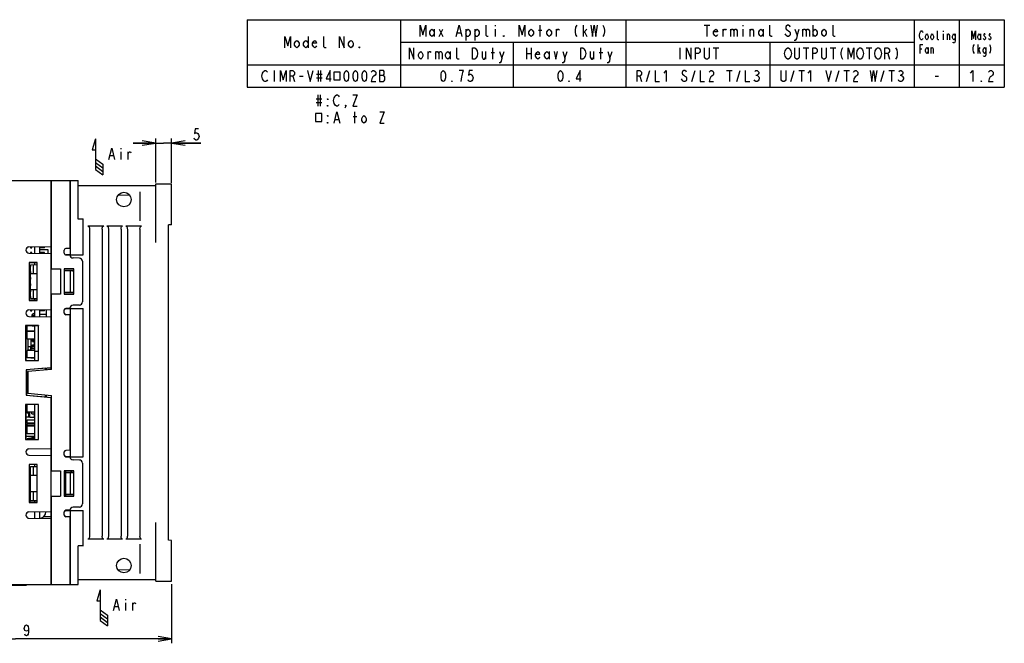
# Model space of a CAD drawing. Extents: x 35 to 410, y 13 to 287.
# Tile 15 of 15: x 192 to 410, y 149 to 287. Entities that reach past the tile are written whole.
import ezdxf

# ---------------------------------------------------------------- set-up
doc = ezdxf.new("R2010")
doc.units = 0
doc.header["$LTSCALE"] = 23.1
doc.layers.get('0').update_dxf_attribs({"linetype": 'CONTINUOUS'})
doc.layers.add('ALL_DIM', color=7, linetype='CONTINUOUS')
doc.layers.add('ALL_NOTE', color=7, linetype='CONTINUOUS')
doc.dimstyles.get("Standard").update_dxf_attribs({"dimtxt": 2.5, "dimasz": 2.5, "dimexe": 1.25, "dimexo": 0.625, "dimtad": 1, "dimcen": 2.5, "dimazin": 3, "dimtfac": 1, "dimtmove": 0, "dimatfit": 3})

# ---------------------------------------------------------------- blocks, each defined once
blk = doc.blocks.new('_OPEN')
at = {"color": 0, "linetype": 'BYBLOCK'}
for p, q in [((0, 0), (-1, 0.167)), ((-1, -0.167), (0, 0)), ((-1, 0), (0, 0))]:
    blk.add_line(p, q, dxfattribs=at)
blk = doc.blocks.new('*D8')
at = {"layer": 'ALL_DIM', "color": 2, "linetype": 'CONTINUOUS'}
for p, q in [((221.7, 250.86), (221.7, 260.63)), ((225.2, 250.82), (225.2, 260.63)), ((221.7, 259.63), (216.7, 259.63)), ((216.7, 259.63), (223.45, 259.63)), ((231.7, 259.63), (223.45, 259.63)), ((225.2, 259.63), (231.7, 259.63))]:
    blk.add_line(p, q, dxfattribs=at)
at = {"layer": 'ALL_DIM', "color": 2, "linetype": 'CONTINUOUS', "xscale": 3, "yscale": 3, "zscale": 3}
blk.add_blockref('_OPEN', (221.7, 259.63), dxfattribs=at)
at = {"layer": 'ALL_DIM', "color": 2, "linetype": 'CONTINUOUS', "xscale": 3, "yscale": 3, "zscale": 3, "rotation": 180}
blk.add_blockref('_OPEN', (225.2, 259.63), dxfattribs=at)
blk = doc.blocks.new('*D9')
at = {"layer": 'ALL_DIM', "color": 2, "linetype": 'CONTINUOUS'}
for p, q in [((225.2, 161.76), (225.2, 148.64)), ((155.9, 161.34), (155.9, 148.64)), ((155.9, 149.64), (190.55, 149.64)), ((225.2, 149.64), (190.55, 149.64))]:
    blk.add_line(p, q, dxfattribs=at)
at = {"layer": 'ALL_DIM', "color": 2, "linetype": 'CONTINUOUS', "xscale": 3, "yscale": 3, "zscale": 3}
for p, rotation in [((155.9, 149.64), 180), ((225.2, 149.64), 360)]:
    blk.add_blockref('_OPEN', p, dxfattribs=dict(at, rotation=rotation))
blk = doc.blocks.new('ARROW_AIR_BL0', base_point=(208.76, 256.55))
at = {"color": 7, "linetype": 'CONTINUOUS'}
for p, q in [((208.36, 260.55), (207.56, 258.15)), ((208.36, 260.55), (208.36, 253.75)), ((207.56, 258.15), (208.36, 258.15)), ((208.36, 256.15), (209.96, 254.95)), ((208.36, 255.35), (209.96, 254.15)), ((208.36, 254.55), (209.96, 253.35)), ((208.36, 253.75), (209.96, 252.55)), ((209.96, 254.95), (209.96, 252.55))]:
    blk.add_line(p, q, dxfattribs=at)
blk = doc.blocks.new('ARROW_AIR_BL1', base_point=(209.8, 156.48))
at = {"color": 7, "linetype": 'CONTINUOUS'}
for p, q in [((209.4, 160.48), (208.6, 158.08)), ((209.4, 160.48), (209.4, 153.68)), ((208.6, 158.08), (209.4, 158.08)), ((209.4, 156.08), (211, 154.88)), ((209.4, 155.28), (211, 154.08)), ((209.4, 154.48), (211, 153.28)), ((209.4, 153.68), (211, 152.48)), ((211, 154.88), (211, 152.48))]:
    blk.add_line(p, q, dxfattribs=at)

msp = doc.modelspace()

# ---------------------------------------------------------------- linework, layer by layer
at = {"color": 2, "linetype": 'CONTINUOUS'}
for p, q in [((242, 287), (410, 287)), ((242, 287), (242, 272)), ((276, 287), (276, 272)), ((326, 287), (326, 272)), ((390, 287), (390, 272)), ((400, 287), (400, 272)), ((410, 287), (410, 272)), ((283.5, 284.917), (283.5, 283.25)), ((284.625, 284.917), (285.375, 283.25)), ((284.625, 283.25), (285.375, 284.917)), ((288.625, 284.083), (289.375, 284.083)), ((290.5, 284.917), (290.5, 282.417)), ((292.5, 284.917), (292.5, 282.417)), ((297, 285.75), (297, 285.542)), ((297, 284.917), (297, 283.25)), ((306.625, 284.708), (307.375, 284.708)), ((307, 283.25), (307, 285.75)), ((310.625, 283.25), (310.625, 284.917)), ((316.625, 283.25), (316.625, 285.75)), ((316.625, 284.083), (317.375, 284.917)), ((316.875, 284.292), (317.375, 283.25)), ((343.375, 285.75), (344.625, 285.75)), ((344, 285.75), (344, 283.25)), ((347.625, 283.25), (347.625, 284.917)), ((349.25, 284.917), (349.25, 283.25)), ((352, 285.75), (352, 285.542)), ((352, 284.917), (352, 283.25)), ((353.625, 283.25), (353.625, 284.917)), ((356.5, 284.917), (356.5, 283.25)), ((364, 283.458), (364.5, 284.917)), ((365.25, 284.917), (365.25, 283.25)), ((367.5, 285.75), (367.5, 283.25)), ((396.4, 284.5), (396.4, 284.333)), ((255.5, 283.25), (255.5, 280.75)), ((276, 282), (390, 282)), ((301, 282), (301, 272)), ((358, 282), (358, 272)), ((396.4, 283.833), (396.4, 282.5)), ((397.375, 282.5), (397.375, 283.833)), ((404.7, 283.833), (404.7, 282.5)), ((282.125, 278.25), (282.125, 279.917)), ((283.75, 279.917), (283.75, 278.25)), ((287, 279.917), (287, 278.25)), ((294.875, 279.917), (294.875, 278.25)), ((296.125, 279.708), (296.875, 279.708)), ((296.5, 278.25), (296.5, 280.75)), ((298.5, 278.458), (299, 279.917)), ((304, 280.75), (304, 278.25)), ((305, 280.75), (305, 278.25)), ((309, 279.917), (309, 278.25)), ((312.5, 278.458), (313, 279.917)), ((318.875, 279.917), (318.875, 278.25)), ((320.125, 279.708), (320.875, 279.708)), ((320.5, 278.25), (320.5, 280.75)), ((322.5, 278.458), (323, 279.917)), ((338, 280.75), (338, 278.25)), ((345.375, 280.75), (346.625, 280.75)), ((346, 280.75), (346, 278.25)), ((365.375, 280.75), (366.625, 280.75)), ((366, 280.75), (366, 278.25)), ((371.375, 280.75), (372.625, 280.75)), ((372, 280.75), (372, 278.25)), ((379.375, 280.75), (380.625, 280.75)), ((380, 280.75), (380, 278.25)), ((391.3, 280.5), (391.675, 280.5)), ((393.1, 280.833), (393.1, 279.5)), ((393.775, 279.5), (393.775, 280.833)), ((404.175, 279.5), (404.175, 281.5)), ((404.175, 280.167), (404.625, 280.833)), ((404.325, 280.333), (404.625, 279.5)), ((304, 279.5), (305, 279.5)), ((384.125, 279.5), (384.5, 278.25)), ((242, 277), (410, 277)), ((248, 275.75), (248, 273.25)), ((257.75, 275.75), (257.75, 273.25)), ((258.25, 275.75), (258.25, 273.25)), ((330.625, 273.25), (331.375, 275.75)), ((340.625, 273.25), (341.375, 275.75)), ((348.375, 275.75), (349.625, 275.75)), ((349, 275.75), (349, 273.25)), ((350.625, 273.25), (351.375, 275.75)), ((362.625, 273.25), (363.375, 275.75)), ((364.375, 275.75), (365.625, 275.75)), ((365, 275.75), (365, 273.25)), ((372.625, 273.25), (373.375, 275.75)), ((374.375, 275.75), (375.625, 275.75)), ((375, 275.75), (375, 273.25)), ((382.625, 273.25), (383.375, 275.75)), ((384.375, 275.75), (385.625, 275.75)), ((385, 275.75), (385, 273.25)), ((252.125, 274.5), (252.5, 273.25)), ((253.625, 274.5), (254.375, 274.5)), ((257.375, 274.917), (258.625, 274.917)), ((257.375, 274.083), (258.625, 274.083)), ((271.375, 274.708), (272.25, 274.708)), ((329.125, 274.5), (329.5, 273.25)), ((354.875, 274.708), (355.125, 274.708)), ((386.875, 274.708), (387.125, 274.708)), ((394.625, 274.5), (395.375, 274.5)), ((242, 272), (410, 272)), ((257.285, 269.461), (258.535, 269.461)), ((257.66, 270.294), (257.66, 267.794)), ((258.16, 270.294), (258.16, 267.794)), ((257.285, 268.628), (258.535, 268.628)), ((261.535, 264.878), (262.285, 264.878)), ((265.535, 265.503), (266.285, 265.503)), ((265.91, 264.044), (265.91, 266.544))]:
    msp.add_line(p, q, dxfattribs=at)
at = {"color": 7, "linetype": 'CONTINUOUS'}
for p, q in [((156.596, 251.288), (198.456, 251.288)), ((198.456, 209.385), (198.456, 251.288)), ((198.596, 251.288), (204.476, 251.288)), ((198.596, 231.704), (198.596, 251.288)), ((202.656, 251.288), (202.656, 236.26)), ((202.796, 234.847), (202.796, 251.288)), ((204.476, 242.715), (204.476, 251.288)), ((198.456, 250.936), (198.596, 250.938)), ((202.656, 250.238), (202.796, 250.238)), ((204.476, 250.238), (221.696, 250.238)), ((221.696, 250.588), (225.196, 250.588)), ((221.696, 237.551), (221.696, 250.588)), ((225.196, 241.501), (225.196, 250.588)), ((215.926, 248.013), (213.369, 248.08)), ((218.196, 248.838), (218.196, 242.338)), ((205.596, 242.715), (204.476, 242.715)), ((205.596, 234.838), (205.596, 242.78)), ((206.651, 241.239), (210.141, 241.239)), ((206.996, 240.533), (206.996, 172.443)), ((209.796, 240.533), (209.796, 172.443)), ((210.851, 241.239), (214.341, 241.239)), ((211.196, 240.533), (211.196, 172.443)), ((213.996, 240.533), (213.996, 172.443)), ((215.051, 241.239), (218.541, 241.239)), ((215.396, 240.533), (215.396, 172.443)), ((218.196, 240.533), (218.196, 172.443)), ((225.196, 241.501), (224.496, 241.488)), ((224.496, 171.488), (224.496, 241.488)), ((193.556, 236.601), (198.456, 236.686)), ((193.871, 236.606), (193.871, 236.413)), ((193.871, 236.413), (194.221, 236.413)), ((194.221, 236.413), (194.221, 236.612)), ((194.886, 235.153), (194.886, 236.624)), ((196.006, 235.133), (196.006, 236.643)), ((196.986, 236.413), (196.006, 236.413)), ((196.006, 236.028), (197.756, 236.028)), ((196.986, 236.413), (196.986, 236.66)), ((197.756, 236.028), (197.756, 235.103)), ((202.656, 236.26), (201.74, 236.244)), ((193.556, 235.176), (198.456, 235.091)), ((194.221, 235.363), (193.871, 235.363)), ((193.871, 235.363), (193.871, 235.171)), ((194.221, 235.164), (194.221, 235.363)), ((196.986, 235.363), (196.006, 235.363)), ((196.986, 235.116), (196.986, 235.363)), ((201.396, 235.182), (201.396, 235.894)), ((201.653, 234.847), (202.796, 234.847)), ((201.74, 234.838), (205.596, 234.838)), ((202.656, 234.816), (201.74, 234.832)), ((204.768, 234.101), (203.343, 234.126)), ((195.388, 233.101), (193.613, 233.101)), ((193.613, 233.101), (193.613, 224.675)), ((195.376, 233.088), (193.626, 233.088)), ((193.626, 233.088), (193.626, 224.688)), ((193.906, 232.563), (193.871, 232.563)), ((193.871, 232.563), (193.871, 232.213)), ((193.871, 232.213), (193.906, 232.213)), ((193.906, 232.638), (195.376, 232.664)), ((193.906, 225.138), (193.906, 232.638)), ((194.606, 230.638), (194.606, 232.65)), ((194.886, 232.655), (194.886, 233.088)), ((195.306, 232.663), (195.306, 230.638)), ((195.376, 224.688), (195.376, 233.088)), ((195.388, 224.676), (195.388, 233.101)), ((198.596, 231.698), (198.456, 231.698)), ((198.456, 231.688), (198.596, 231.689)), ((198.596, 231.704), (200.556, 231.704)), ((200.556, 231.704), (200.556, 226.072)), ((203.511, 231.704), (201.396, 231.704)), ((201.396, 231.704), (201.396, 226.072)), ((201.396, 231.688), (203.496, 231.688)), ((203.511, 231.704), (203.496, 231.688)), ((203.496, 226.088), (203.496, 231.688)), ((203.511, 226.073), (203.511, 231.704)), ((205.456, 233.402), (205.456, 224.375)), ((193.906, 231.163), (193.871, 231.163)), ((193.871, 231.163), (193.871, 230.813)), ((193.871, 230.813), (193.906, 230.813)), ((193.906, 229.763), (193.871, 229.763)), ((193.871, 229.763), (193.871, 229.413)), ((195.306, 230.638), (193.906, 230.638)), ((201.396, 231.338), (203.426, 231.338)), ((201.396, 231.338), (202.796, 231.314)), ((203.115, 231.314), (202.796, 231.314)), ((202.796, 226.463), (202.796, 231.314)), ((203.426, 231.338), (203.398, 231.32)), ((203.426, 231.338), (203.426, 226.438)), ((193.871, 229.413), (193.906, 229.413)), ((193.906, 228.363), (193.871, 228.363)), ((193.871, 228.363), (193.871, 228.013)), ((193.871, 228.013), (193.906, 228.013)), ((193.906, 226.963), (193.871, 226.963)), ((193.871, 226.963), (193.871, 226.613)), ((193.871, 226.613), (193.906, 226.613)), ((193.906, 225.563), (193.871, 225.563)), ((193.871, 225.563), (193.871, 225.213)), ((193.871, 225.213), (193.906, 225.213)), ((193.906, 227.138), (195.306, 227.138)), ((193.906, 225.138), (195.376, 225.113)), ((194.606, 225.126), (194.606, 227.138)), ((194.886, 224.688), (194.886, 225.121)), ((195.306, 227.138), (195.306, 225.114)), ((198.456, 226.088), (198.596, 226.087)), ((198.596, 226.079), (198.456, 226.079)), ((200.556, 226.072), (198.596, 226.072)), ((198.596, 209.398), (198.596, 226.072)), ((202.796, 226.463), (201.396, 226.438)), ((201.396, 226.438), (203.426, 226.438)), ((201.396, 226.088), (203.496, 226.088)), ((201.396, 226.072), (203.511, 226.073)), ((203.426, 226.438), (203.398, 226.457)), ((203.511, 226.073), (203.496, 226.088)), ((193.613, 224.675), (195.388, 224.676)), ((195.376, 224.688), (193.626, 224.688)), ((201.653, 222.929), (202.796, 222.929)), ((202.656, 222.96), (201.74, 222.944)), ((201.74, 222.938), (205.596, 222.938)), ((202.796, 190.047), (202.796, 222.929)), ((204.768, 223.675), (203.343, 223.65)), ((205.596, 190.038), (205.596, 222.938)), ((193.556, 222.601), (198.456, 222.686)), ((193.556, 221.176), (198.456, 221.091)), ((193.871, 222.606), (193.871, 222.413)), ((193.871, 222.413), (194.221, 222.413)), ((194.886, 221.188), (194.203, 221.188)), ((194.221, 222.413), (194.221, 222.612)), ((194.886, 221.398), (194.229, 221.398)), ((194.886, 221.153), (194.886, 222.624)), ((196.006, 221.133), (196.006, 222.643)), ((196.006, 222.553), (196.111, 222.553)), ((196.986, 222.413), (196.006, 222.413)), ((196.006, 221.678), (197.406, 221.678)), ((196.111, 222.553), (196.111, 222.645)), ((196.986, 222.413), (196.986, 222.66)), ((197.406, 222.668), (197.406, 221.109)), ((201.396, 221.882), (201.396, 222.594)), ((202.656, 221.516), (201.74, 221.532)), ((202.656, 221.516), (202.656, 191.46)), ((195.687, 219.119), (192.824, 219.12)), ((192.824, 219.12), (192.856, 219.088)), ((192.824, 219.12), (192.824, 211.357)), ((195.656, 219.088), (192.856, 219.088)), ((192.856, 219.088), (192.856, 211.388)), ((193.136, 216.148), (193.136, 219.088)), ((194.256, 219.088), (194.256, 219.046)), ((194.256, 219.046), (194.774, 219.046)), ((194.774, 219.046), (194.774, 218.808)), ((194.774, 218.808), (194.886, 218.808)), ((194.886, 211.388), (194.886, 219.088)), ((195.687, 219.119), (195.656, 219.088)), ((195.656, 211.388), (195.656, 219.088)), ((195.687, 211.357), (195.687, 219.119)), ((192.856, 217.993), (193.136, 217.993)), ((192.856, 217.727), (193.136, 217.727)), ((194.886, 217.887), (193.136, 217.887)), ((194.886, 217.828), (193.136, 217.828)), ((194.886, 216.148), (193.136, 216.148)), ((193.416, 213.698), (193.416, 216.148)), ((194.746, 214.398), (193.416, 214.398)), ((193.993, 213.838), (193.993, 214.398)), ((194.046, 215.938), (194.816, 215.938)), ((194.046, 214.538), (194.046, 215.938)), ((194.046, 214.538), (194.816, 214.538)), ((194.168, 214.398), (194.168, 214.013)), ((194.326, 215.798), (194.886, 215.798)), ((194.326, 215.588), (194.326, 215.798)), ((194.326, 215.588), (194.886, 215.588)), ((194.326, 214.888), (194.886, 214.888)), ((194.326, 214.678), (194.326, 214.888)), ((194.326, 214.678), (194.886, 214.678)), ((194.746, 216.148), (194.746, 215.938)), ((194.746, 214.538), (194.746, 214.013)), ((194.781, 215.588), (194.781, 215.798)), ((194.781, 214.678), (194.781, 214.888)), ((194.816, 215.798), (194.816, 215.938)), ((194.816, 214.888), (194.816, 215.588)), ((194.816, 215.343), (194.886, 215.343)), ((194.816, 215.133), (194.886, 215.133)), ((194.816, 214.538), (194.816, 214.678)), ((194.886, 213.628), (193.136, 213.628)), ((193.136, 211.948), (193.136, 213.628)), ((194.886, 211.948), (193.136, 211.948)), ((194.004, 213.698), (193.416, 213.698)), ((193.993, 213.628), (193.993, 213.698)), ((194.816, 213.943), (194.004, 213.943)), ((194.004, 213.943), (194.004, 213.628)), ((194.004, 211.948), (194.004, 211.913)), ((194.168, 214.013), (194.886, 214.013)), ((194.816, 213.943), (194.816, 213.628)), ((194.886, 213.733), (194.816, 213.733)), ((194.816, 211.948), (194.816, 211.913)), ((194.886, 213.488), (195.656, 213.488)), ((192.824, 211.357), (192.856, 211.388)), ((192.824, 211.357), (195.687, 211.357)), ((192.856, 211.388), (195.656, 211.388)), ((198.456, 209.783), (192.979, 209.304)), ((194.816, 211.913), (194.004, 211.913)), ((195.687, 211.357), (195.656, 211.388)), ((197.266, 209.667), (198.456, 209.771)), ((192.979, 209.304), (192.996, 209.288)), ((192.979, 209.304), (192.979, 203.673)), ((197.266, 209.662), (192.996, 209.288)), ((192.996, 209.288), (192.996, 203.688)), ((198.596, 209.398), (193.346, 208.938)), ((193.346, 208.938), (193.346, 204.038)), ((197.266, 209.281), (197.266, 209.667)), ((197.406, 209.679), (197.406, 209.293)), ((193.346, 206.913), (192.996, 206.895)), ((192.996, 206.082), (193.346, 206.064)), ((193.136, 206.138), (193.136, 206.902)), ((193.346, 206.838), (193.136, 206.838)), ((193.346, 206.138), (193.136, 206.138)), ((192.979, 203.673), (192.996, 203.688)), ((192.979, 203.673), (198.456, 203.193)), ((192.996, 203.688), (197.266, 203.315)), ((198.596, 203.579), (193.346, 204.038)), ((197.266, 203.31), (197.266, 203.695)), ((197.266, 203.31), (198.456, 203.205)), ((197.406, 203.683), (197.406, 203.298)), ((198.456, 203.591), (198.456, 203.205)), ((198.456, 161.688), (198.456, 203.2)), ((198.596, 186.904), (198.596, 203.579)), ((195.687, 201.619), (192.824, 201.62)), ((192.824, 201.62), (192.856, 201.588)), ((192.824, 201.62), (192.824, 193.857)), ((195.656, 201.588), (192.856, 201.588)), ((192.856, 201.588), (192.856, 193.888)), ((193.136, 199.698), (193.136, 201.588)), ((194.886, 193.888), (194.886, 201.588)), ((195.687, 201.619), (195.656, 201.588)), ((195.656, 193.888), (195.656, 201.588)), ((195.687, 193.857), (195.687, 201.619)), ((194.886, 199.908), (193.136, 199.908)), ((193.773, 199.698), (193.136, 199.698)), ((193.486, 199.698), (193.486, 198.795)), ((193.773, 198.788), (193.773, 199.908)), ((194.235, 199.544), (194.235, 199.908)), ((194.235, 199.544), (194.886, 199.544)), ((194.767, 199.544), (194.767, 199.908)), ((194.816, 198.788), (194.816, 199.544)), ((193.773, 198.795), (192.856, 198.795)), ((192.856, 198.165), (193.136, 198.165)), ((194.886, 198.158), (193.136, 198.158)), ((193.136, 197.458), (193.136, 198.158)), ((194.886, 197.458), (193.136, 197.458)), ((194.886, 197.318), (193.136, 197.318)), ((193.136, 195.148), (193.136, 197.318)), ((194.886, 196.968), (193.136, 196.968)), ((194.886, 196.828), (193.136, 196.828)), ((193.486, 197.458), (193.486, 197.318)), ((193.773, 198.788), (194.816, 198.788)), ((194.886, 198.795), (194.816, 198.795)), ((192.856, 196.293), (193.136, 196.293)), ((192.856, 196.027), (193.136, 196.027)), ((193.136, 195.225), (192.856, 195.225)), ((192.856, 194.595), (194.886, 194.595)), ((194.886, 195.148), (193.136, 195.148)), ((193.486, 194.413), (193.486, 194.595)), ((192.824, 193.857), (192.856, 193.888)), ((192.824, 193.857), (195.687, 193.857)), ((192.856, 193.888), (195.656, 193.888)), ((194.004, 194.028), (193.136, 194.028)), ((193.136, 193.888), (193.136, 194.028)), ((194.886, 194.413), (193.486, 194.413)), ((194.886, 194.063), (194.004, 194.063)), ((194.004, 194.063), (194.004, 193.888)), ((194.214, 194.105), (194.214, 194.063)), ((194.774, 194.175), (194.284, 194.175)), ((194.774, 194.413), (194.774, 194.175)), ((194.774, 194.063), (194.774, 193.888)), ((195.687, 193.857), (195.656, 193.888)), ((193.556, 191.801), (198.456, 191.886)), ((193.556, 190.376), (198.456, 190.291)), ((201.396, 190.382), (201.396, 191.094)), ((202.656, 191.46), (201.74, 191.444)), ((195.388, 188.301), (193.613, 188.301)), ((193.613, 188.301), (193.613, 179.875)), ((195.376, 188.288), (193.626, 188.288)), ((193.626, 188.288), (193.626, 179.888)), ((194.886, 187.855), (194.886, 188.288)), ((195.376, 179.888), (195.376, 188.288)), ((195.388, 179.876), (195.388, 188.301)), ((201.653, 190.047), (202.796, 190.047)), ((201.74, 190.038), (205.596, 190.038)), ((202.656, 190.016), (201.74, 190.032)), ((204.768, 189.301), (203.343, 189.326)), ((205.456, 188.602), (205.456, 179.575)), ((193.906, 187.313), (193.626, 187.308)), ((193.626, 186.403), (193.906, 186.408)), ((193.906, 186.236), (193.626, 186.229)), ((193.906, 187.838), (195.376, 187.864)), ((193.906, 180.338), (193.906, 187.838)), ((195.306, 185.838), (193.906, 185.838)), ((194.606, 185.838), (194.606, 187.85)), ((195.306, 187.863), (195.306, 185.838)), ((198.456, 186.888), (200.556, 186.904)), ((198.596, 186.898), (198.456, 186.898)), ((198.596, 186.904), (200.556, 186.904)), ((200.556, 186.904), (200.556, 181.272)), ((203.511, 186.904), (201.396, 186.904)), ((201.396, 186.904), (201.396, 181.272)), ((201.396, 186.888), (203.496, 186.888)), ((201.746, 186.538), (201.746, 186.785)), ((201.746, 186.538), (203.426, 186.538)), ((201.746, 186.532), (202.796, 186.514)), ((201.746, 181.644), (201.746, 186.532)), ((203.115, 186.514), (202.796, 186.514)), ((202.796, 181.663), (202.796, 186.514)), ((203.426, 186.538), (203.398, 186.52)), ((203.426, 186.538), (203.426, 181.638)), ((203.511, 186.904), (203.496, 186.888)), ((203.496, 181.288), (203.496, 186.888)), ((203.511, 181.273), (203.511, 186.904)), ((193.906, 181.941), (193.626, 181.948)), ((193.626, 181.774), (193.906, 181.769)), ((193.906, 182.338), (195.306, 182.338)), ((194.606, 180.326), (194.606, 182.338)), ((195.306, 182.338), (195.306, 180.314)), ((202.796, 181.663), (201.746, 181.644)), ((201.746, 181.638), (203.426, 181.638)), ((201.746, 181.392), (201.746, 181.638)), ((203.426, 181.638), (203.398, 181.657)), ((193.613, 179.875), (195.388, 179.876)), ((193.906, 180.863), (193.626, 180.868)), ((193.836, 180.553), (193.626, 180.553)), ((195.376, 179.888), (193.626, 179.888)), ((193.836, 179.888), (193.836, 180.865)), ((193.906, 180.338), (195.376, 180.313)), ((194.886, 179.888), (194.886, 180.321)), ((198.456, 181.288), (200.556, 181.272)), ((198.596, 181.279), (198.456, 181.279)), ((198.596, 181.272), (200.556, 181.272)), ((198.596, 161.688), (198.596, 181.272)), ((201.396, 181.288), (203.496, 181.288)), ((201.396, 181.272), (203.511, 181.273)), ((203.511, 181.273), (203.496, 181.288)), ((193.556, 177.801), (198.456, 177.886)), ((194.886, 176.353), (194.886, 177.824)), ((196.006, 176.333), (196.006, 177.843)), ((197.336, 177.823), (197.336, 177.866)), ((201.396, 177.082), (201.396, 177.794)), ((201.653, 178.129), (202.796, 178.129)), ((202.656, 178.16), (201.74, 178.144)), ((201.74, 178.138), (205.596, 178.138)), ((202.796, 161.688), (202.796, 178.129)), ((204.768, 178.875), (203.343, 178.85)), ((205.596, 170.196), (205.596, 178.138)), ((193.556, 176.376), (198.456, 176.291)), ((198.456, 176.718), (196.707, 176.687)), ((202.656, 176.716), (201.74, 176.732)), ((202.656, 176.716), (202.656, 161.688)), ((221.696, 162.388), (221.696, 175.425)), ((210.141, 171.738), (206.651, 171.738)), ((214.341, 171.738), (210.851, 171.738)), ((218.541, 171.738), (215.051, 171.738)), ((218.196, 170.638), (218.196, 164.138)), ((225.196, 171.476), (224.496, 171.488)), ((225.196, 162.388), (225.196, 171.476)), ((205.596, 170.262), (204.476, 170.262)), ((204.476, 161.688), (204.476, 170.262)), ((215.926, 164.964), (213.369, 164.897)), ((186.626, 161.688), (198.456, 161.688)), ((192.926, 161.688), (192.926, 161.478)), ((198.596, 162.038), (198.456, 162.041)), ((198.596, 161.688), (204.476, 161.688)), ((202.796, 162.738), (202.656, 162.738)), ((221.696, 162.738), (204.476, 162.738)), ((221.696, 162.388), (225.196, 162.388)), ((192.926, 161.478), (188.026, 161.478))]:
    msp.add_line(p, q, dxfattribs=at)
at = {"color": 2, "linetype": 'CONTINUOUS'}
for points in [[(280.375, 283.25), (280.375, 285.75), (281, 283.667), (281.625, 285.75), (281.625, 283.25)], [(283.5, 283.875), (283.25, 283.458), (283, 283.25), (282.75, 283.458), (282.5, 283.875), (282.5, 284.292), (282.75, 284.708), (283, 284.917), (283.25, 284.708), (283.5, 284.292)], [(288.375, 283.25), (289, 285.75), (289.625, 283.25)], [(290.5, 284.292), (290.75, 284.708), (291, 284.917), (291.25, 284.708), (291.5, 284.292), (291.5, 283.875), (291.25, 283.458), (291, 283.25), (290.75, 283.25), (290.5, 283.875)], [(292.5, 284.292), (292.75, 284.708), (293, 284.917), (293.25, 284.708), (293.5, 284.292), (293.5, 283.875), (293.25, 283.458), (293, 283.25), (292.75, 283.25), (292.5, 283.875)], [(295.5, 283.25), (295.25, 283.25), (295, 283.458), (295, 285.75)], [(302.375, 283.25), (302.375, 285.75), (303, 283.667), (303.625, 285.75), (303.625, 283.25)], [(305.5, 283.875), (305.25, 283.458), (305, 283.25), (304.75, 283.458), (304.5, 283.875), (304.5, 284.292), (304.75, 284.708), (305, 284.917), (305.25, 284.708), (305.5, 284.292), (305.5, 283.875)], [(309.5, 283.875), (309.25, 283.458), (309, 283.25), (308.75, 283.458), (308.5, 283.875), (308.5, 284.292), (308.75, 284.708), (309, 284.917), (309.25, 284.708), (309.5, 284.292), (309.5, 283.875)], [(310.625, 284.5), (310.875, 284.917), (311.125, 284.917), (311.25, 284.708)], [(315.125, 285.75), (314.875, 285.333), (314.75, 284.708), (314.75, 284.292), (314.875, 283.667), (315.125, 283.25)], [(318.25, 285.75), (318.625, 283.25), (319, 285.75), (319.375, 283.25), (319.75, 285.75)], [(320.875, 285.75), (321.125, 285.333), (321.25, 284.708), (321.25, 284.292), (321.125, 283.667), (320.875, 283.25)], [(346.375, 283.667), (346.25, 283.458), (346, 283.25), (345.75, 283.458), (345.5, 283.875), (345.5, 284.292), (345.75, 284.708), (346, 284.917), (346.25, 284.708), (346.375, 284.292), (345.5, 284.292)], [(347.625, 284.5), (347.875, 284.917), (348.125, 284.917), (348.25, 284.708)], [(349.25, 284.5), (349.5, 284.917), (349.75, 284.917), (350, 284.5), (350, 283.25)], [(350, 284.5), (350.25, 284.917), (350.5, 284.917), (350.75, 284.5), (350.75, 283.25)], [(353.625, 284.5), (353.875, 284.917), (354.125, 284.917), (354.375, 284.5), (354.375, 283.25)], [(356.5, 283.875), (356.25, 283.458), (356, 283.25), (355.75, 283.458), (355.5, 283.875), (355.5, 284.292), (355.75, 284.708), (356, 284.917), (356.25, 284.708), (356.5, 284.292)], [(358.5, 283.25), (358.25, 283.25), (358, 283.458), (358, 285.75)], [(362.5, 285.333), (362.375, 285.542), (362.125, 285.75), (361.875, 285.75), (361.625, 285.542), (361.5, 285.333), (361.5, 285.125), (361.625, 284.917), (361.875, 284.708), (362.125, 284.5), (362.375, 284.292), (362.5, 284.083), (362.5, 283.667), (362.375, 283.458), (362.125, 283.25), (361.875, 283.25), (361.625, 283.458), (361.5, 283.667), (361.375, 283.875)], [(363.5, 284.917), (364, 283.458), (363.875, 282.833), (363.625, 282.417), (363.375, 282.417)], [(365.25, 284.5), (365.5, 284.917), (365.75, 284.917), (366, 284.5), (366, 283.25)], [(366, 284.5), (366.25, 284.917), (366.5, 284.917), (366.75, 284.5), (366.75, 283.25)], [(367.5, 284.292), (367.75, 284.708), (368, 284.917), (368.25, 284.708), (368.5, 284.292), (368.5, 283.875), (368.25, 283.458), (368, 283.25), (367.75, 283.458), (367.5, 283.875)], [(370.5, 283.875), (370.25, 283.458), (370, 283.25), (369.75, 283.458), (369.5, 283.875), (369.5, 284.292), (369.75, 284.708), (370, 284.917), (370.25, 284.708), (370.5, 284.292), (370.5, 283.875)], [(372.5, 283.25), (372.25, 283.25), (372, 283.458), (372, 285.75)], [(391.9, 282.833), (391.825, 282.667), (391.675, 282.5), (391.525, 282.5), (391.375, 282.667), (391.3, 282.833), (391.225, 283), (391.15, 283.5), (391.225, 284), (391.3, 284.167), (391.375, 284.333), (391.525, 284.5), (391.675, 284.5), (391.825, 284.333), (391.9, 284.167)], [(395.5, 282.5), (395.35, 282.5), (395.2, 282.667), (395.2, 284.5)], [(402.825, 282.5), (402.825, 284.5), (403.2, 282.833), (403.575, 284.5), (403.575, 282.5)], [(250.375, 280.75), (250.375, 283.25), (251, 281.167), (251.625, 283.25), (251.625, 280.75)], [(253.5, 281.375), (253.25, 280.958), (253, 280.75), (252.75, 280.958), (252.5, 281.375), (252.5, 281.792), (252.75, 282.208), (253, 282.417), (253.25, 282.208), (253.5, 281.792), (253.5, 281.375)], [(255.5, 281.375), (255.25, 280.958), (255, 280.75), (254.75, 280.958), (254.5, 281.375), (254.5, 281.792), (254.75, 282.208), (255, 282.417), (255.25, 282.208), (255.5, 281.792)], [(257.375, 281.167), (257.25, 280.958), (257, 280.75), (256.75, 280.958), (256.5, 281.375), (256.5, 281.792), (256.75, 282.208), (257, 282.417), (257.25, 282.208), (257.375, 281.792), (256.5, 281.792)], [(259.5, 280.75), (259.25, 280.75), (259, 280.958), (259, 283.25)], [(262.5, 280.75), (262.5, 283.25), (263.5, 280.75), (263.5, 283.25)], [(265.5, 281.375), (265.25, 280.958), (265, 280.75), (264.75, 280.958), (264.5, 281.375), (264.5, 281.792), (264.75, 282.208), (265, 282.417), (265.25, 282.208), (265.5, 281.792), (265.5, 281.375)], [(299, 283.25), (298.875, 283.25), (298.875, 283.458), (299, 283.25)], [(393.1, 283), (392.95, 282.667), (392.8, 282.5), (392.65, 282.667), (392.5, 283), (392.5, 283.333), (392.65, 283.667), (392.8, 283.833), (392.95, 283.667), (393.1, 283.333), (393.1, 283)], [(394.3, 283), (394.15, 282.667), (394, 282.5), (393.85, 282.667), (393.7, 283), (393.7, 283.333), (393.85, 283.667), (394, 283.833), (394.15, 283.667), (394.3, 283.333), (394.3, 283)], [(397.375, 283.5), (397.525, 283.833), (397.675, 283.833), (397.825, 283.5), (397.825, 282.5)], [(399.1, 283), (398.95, 282.667), (398.8, 282.5), (398.65, 282.667), (398.5, 283), (398.5, 283.333), (398.65, 283.667), (398.8, 283.833), (398.95, 283.667), (399.1, 283.333)], [(399.1, 283.833), (399.1, 282.333), (399.025, 282), (398.95, 281.833), (398.65, 281.833), (398.575, 282)], [(404.7, 283), (404.55, 282.667), (404.4, 282.5), (404.25, 282.667), (404.1, 283), (404.1, 283.333), (404.25, 283.667), (404.4, 283.833), (404.55, 283.667), (404.7, 283.333)], [(405.75, 283.667), (405.675, 283.833), (405.525, 283.833), (405.45, 283.667), (405.45, 283.5), (405.6, 283.333), (405.75, 283.167), (405.825, 283), (405.825, 282.833), (405.75, 282.667), (405.675, 282.5), (405.525, 282.5), (405.45, 282.667), (405.375, 282.833)], [(406.95, 283.667), (406.875, 283.833), (406.725, 283.833), (406.65, 283.667), (406.65, 283.5), (406.8, 283.333), (406.95, 283.167), (407.025, 283), (407.025, 282.833), (406.95, 282.667), (406.875, 282.5), (406.725, 282.5), (406.65, 282.667), (406.575, 282.833)], [(267, 280.75), (266.875, 280.75), (266.875, 280.958), (267, 280.75)], [(278, 278.25), (278, 280.75), (279, 278.25), (279, 280.75)], [(281, 278.875), (280.75, 278.458), (280.5, 278.25), (280.25, 278.458), (280, 278.875), (280, 279.292), (280.25, 279.708), (280.5, 279.917), (280.75, 279.708), (281, 279.292), (281, 278.875)], [(282.125, 279.5), (282.375, 279.917), (282.625, 279.917), (282.75, 279.708)], [(283.75, 279.5), (284, 279.917), (284.25, 279.917), (284.5, 279.5), (284.5, 278.25)], [(284.5, 279.5), (284.75, 279.917), (285, 279.917), (285.25, 279.5), (285.25, 278.25)], [(287, 278.875), (286.75, 278.458), (286.5, 278.25), (286.25, 278.458), (286, 278.875), (286, 279.292), (286.25, 279.708), (286.5, 279.917), (286.75, 279.708), (287, 279.292)], [(289, 278.25), (288.75, 278.25), (288.5, 278.458), (288.5, 280.75)], [(292, 280.75), (292.5, 280.75), (292.75, 280.542), (292.875, 280.333), (293, 280.125), (293.125, 279.5), (293, 278.875), (292.875, 278.667), (292.75, 278.458), (292.5, 278.25), (292, 278.25), (292, 280.75)], [(294.125, 279.917), (294.125, 278.667), (294.375, 278.25), (294.625, 278.25), (294.875, 278.667)], [(298, 279.917), (298.5, 278.458), (298.375, 277.833), (298.125, 277.417), (297.875, 277.417)], [(306.875, 278.667), (306.75, 278.458), (306.5, 278.25), (306.25, 278.458), (306, 278.875), (306, 279.292), (306.25, 279.708), (306.5, 279.917), (306.75, 279.708), (306.875, 279.292), (306, 279.292)], [(309, 278.875), (308.75, 278.458), (308.5, 278.25), (308.25, 278.458), (308, 278.875), (308, 279.292), (308.25, 279.708), (308.5, 279.917), (308.75, 279.708), (309, 279.292)], [(310.125, 279.917), (310.5, 278.25), (310.875, 279.917)], [(312, 279.917), (312.5, 278.458), (312.375, 277.833), (312.125, 277.417), (311.875, 277.417)], [(316, 280.75), (316.5, 280.75), (316.75, 280.542), (316.875, 280.333), (317, 280.125), (317.125, 279.5), (317, 278.875), (316.875, 278.667), (316.75, 278.458), (316.5, 278.25), (316, 278.25), (316, 280.75)], [(318.125, 279.917), (318.125, 278.667), (318.375, 278.25), (318.625, 278.25), (318.875, 278.667)], [(322, 279.917), (322.5, 278.458), (322.375, 277.833), (322.125, 277.417), (321.875, 277.417)], [(339.5, 278.25), (339.5, 280.75), (340.5, 278.25), (340.5, 280.75)], [(341.5, 278.25), (341.5, 280.75), (342.125, 280.75), (342.375, 280.542), (342.5, 280.333), (342.5, 279.917), (342.375, 279.708), (342.125, 279.5), (341.5, 279.5)], [(344.5, 280.75), (344.5, 278.667), (344.375, 278.458), (344.125, 278.25), (343.875, 278.25), (343.625, 278.458), (343.5, 278.667), (343.5, 280.75)], [(362.5, 278.667), (362.375, 278.458), (362.125, 278.25), (361.875, 278.25), (361.625, 278.458), (361.5, 278.667), (361.375, 278.875), (361.25, 279.5), (361.375, 280.125), (361.5, 280.333), (361.625, 280.542), (361.875, 280.75), (362.125, 280.75), (362.375, 280.542), (362.5, 280.333), (362.625, 280.125), (362.75, 279.5), (362.625, 278.875), (362.5, 278.667)], [(364.5, 280.75), (364.5, 278.667), (364.375, 278.458), (364.125, 278.25), (363.875, 278.25), (363.625, 278.458), (363.5, 278.667), (363.5, 280.75)], [(367.5, 278.25), (367.5, 280.75), (368.125, 280.75), (368.375, 280.542), (368.5, 280.333), (368.5, 279.917), (368.375, 279.708), (368.125, 279.5), (367.5, 279.5)], [(370.5, 280.75), (370.5, 278.667), (370.375, 278.458), (370.125, 278.25), (369.875, 278.25), (369.625, 278.458), (369.5, 278.667), (369.5, 280.75)], [(374.125, 280.75), (373.875, 280.333), (373.75, 279.708), (373.75, 279.292), (373.875, 278.667), (374.125, 278.25)], [(375.375, 278.25), (375.375, 280.75), (376, 278.667), (376.625, 280.75), (376.625, 278.25)], [(378.5, 278.667), (378.375, 278.458), (378.125, 278.25), (377.875, 278.25), (377.625, 278.458), (377.5, 278.667), (377.375, 278.875), (377.25, 279.5), (377.375, 280.125), (377.5, 280.333), (377.625, 280.542), (377.875, 280.75), (378.125, 280.75), (378.375, 280.542), (378.5, 280.333), (378.625, 280.125), (378.75, 279.5), (378.625, 278.875), (378.5, 278.667)], [(382.5, 278.667), (382.375, 278.458), (382.125, 278.25), (381.875, 278.25), (381.625, 278.458), (381.5, 278.667), (381.375, 278.875), (381.25, 279.5), (381.375, 280.125), (381.5, 280.333), (381.625, 280.542), (381.875, 280.75), (382.125, 280.75), (382.375, 280.542), (382.5, 280.333), (382.625, 280.125), (382.75, 279.5), (382.625, 278.875), (382.5, 278.667)], [(383.5, 278.25), (383.5, 280.75), (384.125, 280.75), (384.375, 280.542), (384.5, 280.333), (384.5, 279.917), (384.375, 279.708), (384.125, 279.5), (383.5, 279.5)], [(385.875, 280.75), (386.125, 280.333), (386.25, 279.708), (386.25, 279.292), (386.125, 278.667), (385.875, 278.25)], [(391.3, 279.5), (391.3, 281.5), (391.9, 281.5)], [(393.1, 280), (392.95, 279.667), (392.8, 279.5), (392.65, 279.667), (392.5, 280), (392.5, 280.333), (392.65, 280.667), (392.8, 280.833), (392.95, 280.667), (393.1, 280.333)], [(393.775, 280.5), (393.925, 280.833), (394.075, 280.833), (394.225, 280.5), (394.225, 279.5)], [(403.275, 281.5), (403.125, 281.167), (403.05, 280.667), (403.05, 280.333), (403.125, 279.833), (403.275, 279.5)], [(405.9, 280), (405.75, 279.667), (405.6, 279.5), (405.45, 279.667), (405.3, 280), (405.3, 280.333), (405.45, 280.667), (405.6, 280.833), (405.75, 280.667), (405.9, 280.333)], [(405.9, 280.833), (405.9, 279.333), (405.825, 279), (405.75, 278.833), (405.45, 278.833), (405.375, 279)], [(406.725, 281.5), (406.875, 281.167), (406.95, 280.667), (406.95, 280.333), (406.875, 279.833), (406.725, 279.5)], [(246.5, 273.667), (246.375, 273.458), (246.125, 273.25), (245.875, 273.25), (245.625, 273.458), (245.5, 273.667), (245.375, 273.875), (245.25, 274.5), (245.375, 275.125), (245.5, 275.333), (245.625, 275.542), (245.875, 275.75), (246.125, 275.75), (246.375, 275.542), (246.5, 275.333)], [(249.375, 273.25), (249.375, 275.75), (250, 273.667), (250.625, 275.75), (250.625, 273.25)], [(251.5, 273.25), (251.5, 275.75), (252.125, 275.75), (252.375, 275.542), (252.5, 275.333), (252.5, 274.917), (252.375, 274.708), (252.125, 274.5), (251.5, 274.5)], [(255.375, 275.75), (256, 273.25), (256.625, 275.75)], [(260.375, 273.25), (260.375, 275.75), (259.5, 273.875), (260.625, 273.875)], [(261.25, 275.359), (261.25, 273.641), (262.625, 273.641), (262.625, 275.359), (261.25, 275.359)], [(264, 273.25), (263.75, 273.458), (263.625, 273.667), (263.5, 274.083), (263.5, 274.917), (263.625, 275.333), (263.75, 275.542), (264, 275.75), (264.25, 275.542), (264.375, 275.333), (264.5, 274.917), (264.5, 274.083), (264.375, 273.667), (264.25, 273.458), (264, 273.25)], [(266, 273.25), (265.75, 273.458), (265.625, 273.667), (265.5, 274.083), (265.5, 274.917), (265.625, 275.333), (265.75, 275.542), (266, 275.75), (266.25, 275.542), (266.375, 275.333), (266.5, 274.917), (266.5, 274.083), (266.375, 273.667), (266.25, 273.458), (266, 273.25)], [(268, 273.25), (267.75, 273.458), (267.625, 273.667), (267.5, 274.083), (267.5, 274.917), (267.625, 275.333), (267.75, 275.542), (268, 275.75), (268.25, 275.542), (268.375, 275.333), (268.5, 274.917), (268.5, 274.083), (268.375, 273.667), (268.25, 273.458), (268, 273.25)], [(269.5, 275.333), (269.625, 275.542), (269.875, 275.75), (270.125, 275.75), (270.375, 275.542), (270.5, 275.333), (270.5, 274.917), (270.375, 274.708), (270.125, 274.5), (269.875, 274.292), (269.625, 273.875), (269.5, 273.25), (270.5, 273.25)], [(271.375, 275.75), (271.375, 273.25), (272.25, 273.25), (272.375, 273.458), (272.5, 273.667), (272.5, 274.292), (272.375, 274.5), (272.25, 274.708), (272.375, 274.917), (272.375, 275.542), (272.25, 275.75), (271.375, 275.75)], [(285.5, 273.25), (285.25, 273.458), (285.125, 273.667), (285, 274.083), (285, 274.917), (285.125, 275.333), (285.25, 275.542), (285.5, 275.75), (285.75, 275.542), (285.875, 275.333), (286, 274.917), (286, 274.083), (285.875, 273.667), (285.75, 273.458), (285.5, 273.25)], [(289.5, 273.25), (289.625, 274.292), (289.75, 274.917), (289.875, 275.333), (290, 275.75), (289, 275.75)], [(292, 275.75), (291.25, 275.75), (291.125, 274.708), (291.375, 274.917), (291.625, 274.917), (291.875, 274.708), (292, 274.5), (292.125, 274.083), (292, 273.667), (291.875, 273.458), (291.625, 273.25), (291.375, 273.25), (291.125, 273.458), (291, 273.667)], [(311.5, 273.25), (311.25, 273.458), (311.125, 273.667), (311, 274.083), (311, 274.917), (311.125, 275.333), (311.25, 275.542), (311.5, 275.75), (311.75, 275.542), (311.875, 275.333), (312, 274.917), (312, 274.083), (311.875, 273.667), (311.75, 273.458), (311.5, 273.25)], [(315.875, 273.25), (315.875, 275.75), (315, 273.875), (316.125, 273.875)], [(328.5, 273.25), (328.5, 275.75), (329.125, 275.75), (329.375, 275.542), (329.5, 275.333), (329.5, 274.917), (329.375, 274.708), (329.125, 274.5), (328.5, 274.5)], [(332.5, 275.75), (332.5, 273.25), (333.5, 273.25)], [(334.5, 275.125), (335, 275.75), (335, 273.25)], [(339.5, 275.333), (339.375, 275.542), (339.125, 275.75), (338.875, 275.75), (338.625, 275.542), (338.5, 275.333), (338.5, 275.125), (338.625, 274.917), (338.875, 274.708), (339.125, 274.5), (339.375, 274.292), (339.5, 274.083), (339.5, 273.667), (339.375, 273.458), (339.125, 273.25), (338.875, 273.25), (338.625, 273.458), (338.5, 273.667), (338.375, 273.875)], [(342.5, 275.75), (342.5, 273.25), (343.5, 273.25)], [(344.5, 275.333), (344.625, 275.542), (344.875, 275.75), (345.125, 275.75), (345.375, 275.542), (345.5, 275.333), (345.5, 274.917), (345.375, 274.708), (345.125, 274.5), (344.875, 274.292), (344.625, 273.875), (344.5, 273.25), (345.5, 273.25)], [(352.5, 275.75), (352.5, 273.25), (353.5, 273.25)], [(354.625, 275.542), (354.875, 275.75), (355.125, 275.75), (355.375, 275.542), (355.5, 275.333), (355.5, 275.125), (355.375, 274.917), (355.125, 274.708), (355.375, 274.5), (355.5, 274.292), (355.625, 274.083), (355.625, 273.875), (355.5, 273.667), (355.375, 273.458), (355.125, 273.25), (354.875, 273.25), (354.625, 273.458), (354.5, 273.667)], [(361.5, 275.75), (361.5, 273.667), (361.375, 273.458), (361.125, 273.25), (360.875, 273.25), (360.625, 273.458), (360.5, 273.667), (360.5, 275.75)], [(366.5, 275.125), (367, 275.75), (367, 273.25)], [(370.375, 275.75), (371, 273.25), (371.625, 275.75)], [(376.5, 275.333), (376.625, 275.542), (376.875, 275.75), (377.125, 275.75), (377.375, 275.542), (377.5, 275.333), (377.5, 274.917), (377.375, 274.708), (377.125, 274.5), (376.875, 274.292), (376.625, 273.875), (376.5, 273.25), (377.5, 273.25)], [(380.25, 275.75), (380.625, 273.25), (381, 275.75), (381.375, 273.25), (381.75, 275.75)], [(386.625, 275.542), (386.875, 275.75), (387.125, 275.75), (387.375, 275.542), (387.5, 275.333), (387.5, 275.125), (387.375, 274.917), (387.125, 274.708), (387.375, 274.5), (387.5, 274.292), (387.625, 274.083), (387.625, 273.875), (387.5, 273.667), (387.375, 273.458), (387.125, 273.25), (386.875, 273.25), (386.625, 273.458), (386.5, 273.667)], [(402.5, 275.125), (403, 275.75), (403, 273.25)], [(406.5, 275.333), (406.625, 275.542), (406.875, 275.75), (407.125, 275.75), (407.375, 275.542), (407.5, 275.333), (407.5, 274.917), (407.375, 274.708), (407.125, 274.5), (406.875, 274.292), (406.625, 273.875), (406.5, 273.25), (407.5, 273.25)], [(287.5, 273.25), (287.375, 273.25), (287.375, 273.458), (287.5, 273.25)], [(313.5, 273.25), (313.375, 273.25), (313.375, 273.458), (313.5, 273.25)], [(405, 273.25), (404.875, 273.25), (404.875, 273.458), (405, 273.25)], [(259.91, 269.461), (259.91, 269.253), (259.785, 269.461), (259.91, 269.461)], [(261.535, 268.003), (261.285, 268.419), (261.16, 269.044), (261.285, 269.669), (261.41, 269.878), (261.535, 270.086), (261.785, 270.294), (262.035, 270.294), (262.285, 270.086), (262.41, 269.878)], [(265.41, 270.294), (266.41, 270.294), (265.41, 267.794), (266.41, 267.794)], [(259.91, 267.794), (259.785, 267.794), (259.785, 268.003), (259.91, 267.794)], [(262.41, 268.211), (262.285, 268.003), (262.035, 267.794), (261.785, 267.794), (261.535, 268.003)], [(263.91, 267.794), (263.785, 268.003), (263.91, 268.003), (263.91, 267.794), (263.66, 267.378)], [(257.16, 266.154), (257.16, 264.435), (258.535, 264.435), (258.535, 266.154), (257.16, 266.154)], [(259.91, 265.711), (259.91, 265.503), (259.785, 265.711), (259.91, 265.711)], [(261.285, 264.044), (261.91, 266.544), (262.535, 264.044)], [(268.41, 264.669), (268.16, 264.253), (267.91, 264.044), (267.66, 264.253), (267.41, 264.669), (267.41, 265.086), (267.66, 265.503), (267.91, 265.711), (268.16, 265.503), (268.41, 265.086), (268.41, 264.669)], [(271.41, 266.544), (272.41, 266.544), (271.41, 264.044), (272.41, 264.044)], [(259.91, 264.044), (259.785, 264.044), (259.785, 264.253), (259.91, 264.044)]]:
    msp.add_lwpolyline(points, dxfattribs=at)
at = {"color": 7, "linetype": 'CONTINUOUS'}
for points in [[(206.651, 241.239), (206.724, 241.224), (206.794, 241.18), (206.855, 241.111), (206.905, 241.024), (206.943, 240.922), (206.972, 240.806), (206.99, 240.676), (206.996, 240.533)], [(209.796, 240.533), (209.802, 240.677), (209.82, 240.807), (209.848, 240.922), (209.887, 241.024), (209.937, 241.111), (209.998, 241.18), (210.067, 241.224), (210.141, 241.239)], [(210.851, 241.239), (210.924, 241.224), (210.994, 241.18), (211.055, 241.111), (211.105, 241.024), (211.143, 240.922), (211.172, 240.806), (211.19, 240.676), (211.196, 240.533)], [(213.996, 240.533), (214.002, 240.677), (214.02, 240.807), (214.048, 240.922), (214.087, 241.024), (214.137, 241.111), (214.198, 241.18), (214.267, 241.224), (214.341, 241.239)], [(215.051, 241.239), (215.124, 241.224), (215.193, 241.181), (215.254, 241.113), (215.304, 241.024), (215.343, 240.922), (215.372, 240.806), (215.39, 240.676), (215.396, 240.533)], [(218.196, 240.533), (218.202, 240.676), (218.22, 240.806), (218.248, 240.922), (218.287, 241.024), (218.337, 241.111), (218.398, 241.18), (218.467, 241.224), (218.541, 241.239)], [(203.115, 231.314), (203.18, 231.314), (203.24, 231.315), (203.292, 231.316), (203.336, 231.316), (203.369, 231.318), (203.39, 231.319), (203.398, 231.32)], [(203.398, 226.457), (203.39, 226.458), (203.369, 226.459), (203.336, 226.46), (203.292, 226.461), (203.24, 226.462), (203.18, 226.462), (203.115, 226.463), (202.796, 226.463)], [(203.115, 186.514), (203.18, 186.514), (203.24, 186.515), (203.292, 186.516), (203.336, 186.516), (203.369, 186.518), (203.39, 186.519), (203.398, 186.52)], [(203.398, 181.657), (203.39, 181.658), (203.369, 181.659), (203.336, 181.66), (203.292, 181.661), (203.24, 181.662), (203.18, 181.662), (203.115, 181.663), (202.796, 181.663)], [(206.996, 172.443), (206.99, 172.3), (206.972, 172.17), (206.943, 172.055), (206.905, 171.953), (206.855, 171.865), (206.793, 171.796), (206.724, 171.753), (206.651, 171.738)], [(210.141, 171.738), (210.068, 171.753), (209.999, 171.795), (209.939, 171.862), (209.888, 171.95), (209.848, 172.053), (209.82, 172.17), (209.802, 172.3), (209.796, 172.443)], [(211.196, 172.443), (211.19, 172.3), (211.172, 172.17), (211.143, 172.055), (211.105, 171.953), (211.055, 171.865), (210.993, 171.796), (210.924, 171.753), (210.851, 171.738)], [(214.341, 171.738), (214.268, 171.753), (214.199, 171.795), (214.139, 171.862), (214.088, 171.95), (214.048, 172.053), (214.02, 172.17), (214.002, 172.3), (213.996, 172.443)], [(215.396, 172.443), (215.39, 172.3), (215.372, 172.17), (215.343, 172.055), (215.305, 171.953), (215.255, 171.865), (215.193, 171.796), (215.124, 171.753), (215.051, 171.738)], [(218.541, 171.738), (218.467, 171.753), (218.398, 171.796), (218.337, 171.865), (218.287, 171.953), (218.248, 172.055), (218.22, 172.17), (218.202, 172.3), (218.196, 172.443)]]:
    msp.add_lwpolyline(points, dxfattribs=at)
for centre in [(214.626, 247.088), (214.626, 165.888)]:
    msp.add_circle(centre, 1.61, dxfattribs=at)
for centre, radius, start, end in [((193.568, 235.888), 0.712, 91, 269), ((201.746, 235.894), 0.35, 91, 180), ((201.746, 235.182), 0.35, 180, 269), ((203.356, 234.826), 0.7, 180.80894, 269), ((204.756, 233.402), 0.7, 0, 89), ((201.746, 222.594), 0.35, 91, 180), ((203.356, 222.95), 0.7, 91, 179.19106), ((204.756, 224.375), 0.7, 271, 360), ((193.568, 221.888), 0.712, 91, 269), ((194.886, 221.188), 0.7, 90, 181.974), ((201.746, 221.882), 0.35, 180, 269), ((194.284, 194.105), 0.07, 90, 180), ((194.816, 194.133), 0.07, 270, 360), ((193.568, 191.088), 0.712, 91, 269), ((201.746, 191.094), 0.35, 91, 180), ((201.746, 190.382), 0.35, 180, 269), ((203.356, 190.026), 0.7, 180.80894, 269), ((204.756, 188.602), 0.7, 0, 89), ((193.958, 186.538), 0.927, 93.81615, 112.71258), ((201.396, 186.782), 0.35, 270, 342.38462), ((201.396, 186.785), 0.35, 0, 17.2229), ((201.396, 181.392), 0.35, 18, 90), ((201.396, 181.392), 0.35, 342.7771, 360), ((204.756, 179.575), 0.7, 271, 360), ((193.568, 177.088), 0.712, 91, 269), ((195.936, 177.823), 1.4, 273.05745, 360), ((201.746, 177.794), 0.35, 91, 180), ((201.746, 177.082), 0.35, 180, 269), ((203.356, 178.15), 0.7, 91, 179.19106)]:
    msp.add_arc(centre, radius, start, end, dxfattribs=at)
at = {"layer": 'ALL_DIM', "color": 2, "linetype": 'CONTINUOUS'}
for points in [[(231.195, 262.76), (230.445, 262.76), (230.32, 261.718), (230.57, 261.927), (230.82, 261.927), (231.07, 261.718), (231.195, 261.51), (231.32, 261.093), (231.195, 260.677), (231.07, 260.468), (230.82, 260.26), (230.57, 260.26), (230.32, 260.468), (230.195, 260.677)], [(193.495, 151.927), (193.37, 151.511), (192.995, 151.302), (192.62, 151.511), (192.495, 151.927), (192.62, 152.344), (192.745, 152.552), (192.995, 152.761), (193.245, 152.552), (193.37, 152.344), (193.495, 151.927), (193.495, 151.094), (193.37, 150.677), (193.245, 150.469), (192.995, 150.261), (192.745, 150.469), (192.62, 150.677)]]:
    msp.add_lwpolyline(points, dxfattribs=at)
at = {"layer": 'ALL_NOTE', "color": 2, "linetype": 'CONTINUOUS'}
for p, q in [((213.937, 258.503), (213.937, 258.295)), ((211.562, 256.837), (212.312, 256.837)), ((213.937, 257.67), (213.937, 256.003)), ((215.562, 256.003), (215.562, 257.67)), ((214.978, 158.434), (214.978, 158.226)), ((214.978, 157.601), (214.978, 155.934)), ((216.603, 155.934), (216.603, 157.601)), ((212.603, 156.767), (213.353, 156.767))]:
    msp.add_line(p, q, dxfattribs=at)
for points in [[(211.312, 256.003), (211.937, 258.503), (212.562, 256.003)], [(215.562, 257.253), (215.812, 257.67), (216.062, 257.67), (216.187, 257.462)], [(212.353, 155.934), (212.978, 158.434), (213.603, 155.934)], [(216.603, 157.184), (216.853, 157.601), (217.103, 157.601), (217.228, 157.392)]]:
    msp.add_lwpolyline(points, dxfattribs=at)

# ---------------------------------------------------------------- block references
at = {"color": 2, "linetype": 'CONTINUOUS'}
for name, p in [('ARROW_AIR_BL0', (208.757, 256.546)), ('ARROW_AIR_BL1', (209.799, 156.477))]:
    msp.add_blockref(name, p, dxfattribs=at)

# ---------------------------------------------------------------- dimensions: what is measured, and where the dimension line sits
at = {"layer": 'ALL_DIM', "color": 2, "linetype": 'CONTINUOUS'}
dim = msp.add_linear_dim(base=(221.696, 259.635), p1=(225.196, 250.816), p2=(221.696, 250.859), angle=180, dimstyle='Standard', dxfattribs=at)
dim.commit()
dim.dimension.update_dxf_attribs({"geometry": '*D8', "text_midpoint": (229.695, 260.26), "dimtype": 128})
dim = msp.add_linear_dim(base=(225.196, 149.636), p1=(155.896, 161.337), p2=(225.196, 161.762), dimstyle='Standard', dxfattribs=at)
dim.commit()
dim.dimension.update_dxf_attribs({"geometry": '*D9', "text_midpoint": (189.995, 150.261), "dimtype": 128})

doc.saveas('drawing.dxf')
